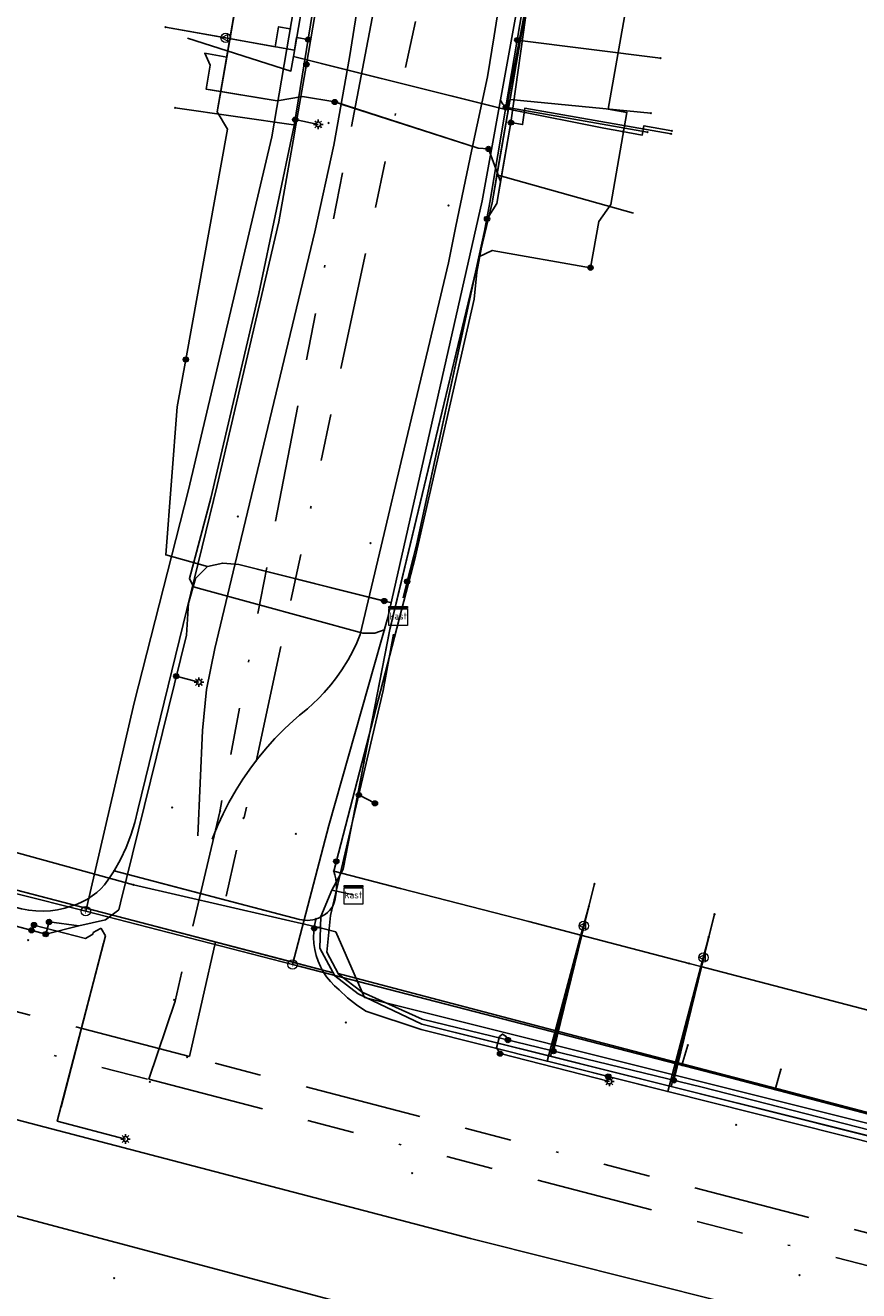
# Model space of a CAD drawing. Header units: metres. Extents: x 253430 to 254090, y 592748 to 593165.
# Tile 109 of 146: x 253789 to 253824, y 593025 to 593078. Entities that reach past the tile are written whole.
import ezdxf
from ezdxf.enums import TextEntityAlignment as Align
from ezdxf.lldxf.tags import DXFTag

# ---------------------------------------------------------------- set-up
doc = ezdxf.new("R2010")
doc.units = ezdxf.units.M
doc.linetypes.add('RI-OVERIG-SO', pattern=[17, 5, -2, 2, -2, 0, -2, 2, -2])
for name, color, linetype in [('B-WE-IE-MEUBILAIR-S', 7, 'Continuous'), ('B-WE-KL-DATA-G', 90, 'KL-DATA-SO'), ('B-WE-KL-DATA_DUCT-G', 90, 'Continuous'), ('B-WE-KL-DATA_HULPSTUK-S', 90, 'Continuous'), ('B-WE-KL-DATA_KABELBED-G', 90, 'Continuous'), ('B-WE-KL-DATA_MANTELBUIS-G', 90, 'Continuous'), ('B-WE-KL-ET_LS-G', 190, 'KL-LS-SO'), ('B-WE-KL-ET_LS_DUCT-G', 190, 'Continuous'), ('B-WE-KL-ET_LS_HULPSTUK-S', 190, 'Continuous'), ('B-WE-KL-ET_LS_KABELBED-G', 190, 'Continuous'), ('B-WE-KL-ET_LS_MANTELBUIS-G', 190, 'Continuous'), ('B-WE-KL-GAS_LD-G', 50, 'KL-GAS_LD-SO'), ('B-WE-KL-GAS_LD_HULPSTUK-S', 50, 'Continuous'), ('B-WE-KL-OVERIG-G', 8, 'Continuous'), ('B-WE-KL-WATER-G', 170, 'KL-WATER-SO'), ('B-WE-KL-WATER_HULPSTUK-S', 170, 'Continuous'), ('B-WE-RI-VRIJVERVAL-G', 210, 'RI-OVERIG-SO'), ('B-WE-RI-VRIJVERVAL_HULPSTUK-S', 210, 'Continuous'), ('V-WE-KL-GAS_LD-G', 50, 'V-KL-GAS_LD-SO')]:
    doc.layers.add(name, color=color, linetype=linetype)
doc.styles.add('NLCS-ISO', font='txt')
doc.styles.get("Standard").update_dxf_attribs({"font": 'simplex.shx'})
tags = doc.linetypes.add('KL-DATA-SO', pattern='A,4,-1,[101,NLCS.SHX,S=0.5,R=0,X=0,Y=0],-1,4,-1,["D",Standard,S=1,R=0,X=-0.25,Y=-0.5],-1.5', length=12.5).pattern_tags.tags
tags[18] = DXFTag(74, 10)
tags = doc.linetypes.add('KL-GAS_LD-SO', pattern='A,4,-1,[69,NLCS.SHX,S=0.5,R=0,X=0,Y=0],-1,4,-1,["L",Standard,S=1,R=0,X=0.25,Y=-0.5],-2', length=13).pattern_tags.tags
tags[18] = DXFTag(74, 10)
tags = doc.linetypes.add('KL-LS-SO', pattern='A,4,-1,[103,NLCS.SHX,S=0.75,R=0,X=0,Y=0],-1,4,-1,["L",Standard,S=1,R=0,X=0,Y=-0.5],-2', length=13).pattern_tags.tags
tags[18] = DXFTag(74, 10)
doc.linetypes.add('KL-WATER-SO', pattern='A,7,-0.5,[168,NLCS.SHX,S=0.75,R=0,X=0.75,Y=0],-2', length=9.5)
tags = doc.linetypes.add('V-KL-GAS_LD-SO', pattern='A,2,[24,NLCS.SHX,S=0.5,R=0,X=0,Y=0],2,-1,[69,NLCS.SHX,S=0.5,R=0,X=0,Y=0],-1,2,[24,NLCS.SHX,S=0.5,R=0,X=0,Y=0],2,-1,["L",Standard,S=1,R=0,X=0.25,Y=-0.5],-2', length=13).pattern_tags.tags
tags[34] = DXFTag(74, 10)

# ---------------------------------------------------------------- blocks, each defined once
blk = doc.blocks.new('SKL-WTB_HULP_OVERIG-SO')
at = {"color": 0, "linetype": 'ByBlock', "lineweight": 18}
for points in [[(-0.14, 0.14), (0.14, -0.14)], [(0.14, 0.14), (-0.14, -0.14)]]:
    blk.add_lwpolyline(points, dxfattribs=at)
at = {"color": 0, "linetype": 'ByBlock', "lineweight": 18, "style": 'NLCS-ISO', "flags": 1}
for tag, p in [('TYPE', (1.5, 0)), ('OMSCHRIJVING', (1.5, -3)), ('LABEL', (1.5, -1.5))]:
    blk.add_attdef(tag, p, '', height=1, dxfattribs=at)
blk = doc.blocks.new('SKL-WTB_HULP_KAST-SO')
at = {"color": 0, "linetype": 'ByBlock', "lineweight": 18}
for points in [[(-2, 2), (2, 2), (2, 1.68), (-2, 1.68)], [(-2, 1.52), (2, 1.52), (2, -2), (-2, -2)]]:
    blk.add_lwpolyline(points, close=True, dxfattribs=at)
at = {"color": 0, "linetype": 'ByBlock', "lineweight": 18, "style": 'NLCS-ISO'}
blk.add_text('kast', height=1.5, dxfattribs=at).set_placement((0, 0), align=Align.MIDDLE_CENTER)
at = {"color": 0, "linetype": 'ByBlock', "lineweight": 18, "style": 'NLCS-ISO', "flags": 1}
for tag, p in [('TYPE', (2.5, 0)), ('OMSCHRIJVING', (2.5, -3)), ('LABEL', (2.5, -1.5))]:
    blk.add_attdef(tag, p, '', height=1, dxfattribs=at)
blk = doc.blocks.new('SKL-WTB_HULP_MOF-SO')
at = {"linetype": 'ByBlock', "lineweight": 18}
h = blk.add_hatch(color=0, dxfattribs=at)
h.dxf.hatch_style = 1
h.paths.add_polyline_path([(-0.5625, 0, 1), (0.5625, 0, 1)])
at = {"color": 0, "linetype": 'ByBlock', "lineweight": 18}
blk.add_circle((0, 0), 0.5625, dxfattribs=at)
at = {"color": 0, "linetype": 'ByBlock', "lineweight": 18, "style": 'NLCS-ISO', "flags": 1}
for tag, p in [('TYPE', (1.5, 0)), ('OMSCHRIJVING', (1.5, -3)), ('LABEL', (1.5, -1.5))]:
    blk.add_attdef(tag, p, '', height=1, dxfattribs=at)
blk = doc.blocks.new('SKL-WTB_HULP_VERLOOP-SO')
at = {"color": 0, "linetype": 'ByBlock', "lineweight": 18}
for points in [[(0.44, 0.72), (-0.88, 0)], [(0.44, -0.72), (-0.88, 0)], [(0.44, -0.72), (0.44, 0.72)]]:
    blk.add_lwpolyline(points, dxfattribs=at)
blk.add_circle((0, 0), 1, dxfattribs=at)
at = {"color": 0, "linetype": 'ByBlock', "lineweight": 18, "style": 'NLCS-ISO', "flags": 1}
for tag, p in [('TYPE', (1.5, 0)), ('OMSCHRIJVING', (1.5, -3)), ('LABEL', (1.5, -1.5))]:
    blk.add_attdef(tag, p, '', height=1, dxfattribs=at)
blk = doc.blocks.new('SKL-WTB_HULP_T STUK-SO')
at = {"color": 0, "linetype": 'ByBlock', "lineweight": 18}
blk.add_circle((0, 0), 1, dxfattribs=at)
at = {"color": 0, "linetype": 'ByBlock', "lineweight": -2, "style": 'NLCS-ISO'}
blk.add_text('T', height=1, dxfattribs=at).set_placement((0, 0), align=Align.MIDDLE_CENTER)
at = {"color": 0, "linetype": 'ByBlock', "lineweight": 18, "style": 'NLCS-ISO', "flags": 1}
for tag, p in [('TYPE', (1.5, 0)), ('OMSCHRIJVING', (1.5, -3)), ('LABEL', (1.5, -1.5))]:
    blk.add_attdef(tag, p, '', height=1, dxfattribs=at)
blk = doc.blocks.new('SIE-MEUBILAIR_PAAL_LICHTMAST-SO')
for points in [[(-0.62, 0), (-1, 0)], [(-0.71, 0.71), (-0.44, 0.44)], [(0, 1), (0, 0.62)], [(0.44, 0.44), (0.71, 0.71)], [(1, 0), (0.62, 0)], [(-0.71, -0.71), (-0.44, -0.44)], [(0, -0.62), (0, -1)], [(0.44, -0.44), (0.71, -0.71)]]:
    blk.add_lwpolyline(points)
blk.add_circle((0, 0), 0.5)
blk = doc.blocks.new('SRI-HULP_OVERIG-SO')
at = {"color": 0, "linetype": 'ByBlock', "lineweight": 18}
for points in [[(-0.14, 0.14), (0.14, -0.14)], [(0.14, 0.14), (-0.14, -0.14)]]:
    blk.add_lwpolyline(points, dxfattribs=at)
at = {"color": 0, "linetype": 'ByBlock', "lineweight": 18, "style": 'NLCS-ISO', "flags": 1}
for tag, p in [('TYPE', (1.5, 0)), ('OMSCHRIJVING', (1.5, -3)), ('LABEL', (1.5, -1.5))]:
    blk.add_attdef(tag, p, '', height=1, dxfattribs=at)

msp = doc.modelspace()

# ---------------------------------------------------------------- linework, layer by layer
at = {"layer": 'B-WE-KL-DATA-G'}
for points in [[(253816.954, 593119.461), (253808.52, 593070.833), (253804.179, 593052.75), (253802.186, 593042.474), (253801.705, 593041.589), (253802.621, 593041.385)], [(253802.621, 593041.385), (253801.705, 593041.589), (253802.186, 593042.474), (253804.179, 593052.75), (253808.52, 593070.833), (253812.519, 593093.889), (253817.292, 593093.051), (253818.418, 593092.347)], [(253802.621, 593041.385), (253801.705, 593041.589), (253802.186, 593042.474), (253804.179, 593052.75), (253808.52, 593070.833), (253811.289, 593086.795), (253817.283, 593085.863)], [(253796.115, 593080.961), (253800.621, 593080.277), (253800.067, 593077.055), (253809.204, 593074.774), (253808.52, 593070.833), (253804.179, 593052.75), (253802.186, 593042.474), (253801.705, 593041.589), (253802.621, 593041.385)], [(253802.621, 593041.385), (253801.705, 593041.589), (253802.186, 593042.474), (253804.179, 593052.75), (253808.52, 593070.833), (253810.298, 593081.08), (253815.439, 593080.178), (253816.229, 593079.874)], [(253795.556, 593077.831), (253799.96, 593076.437), (253800.067, 593077.055), (253809.204, 593074.774), (253808.52, 593070.833), (253804.179, 593052.75), (253802.186, 593042.474), (253801.705, 593041.589), (253802.621, 593041.385)], [(253814.534, 593070.387), (253808.725, 593072.015), (253808.52, 593070.833), (253804.179, 593052.75), (253802.186, 593042.474), (253801.705, 593041.589), (253802.621, 593041.385)], [(253687.696, 593067.157), (253698.05, 593064.662), (253703.555, 593063.292), (253716.062, 593060.149), (253740.713, 593053.978), (253748.31, 593052.008), (253793.243, 593040.292), (253801.755, 593038.07), (253801.826, 593037.936), (253802.816, 593037.177), (253805.532, 593035.885), (253832.321, 593029.19), (253835.946, 593028.249), (253837.651, 593027.806), (253841.671, 593026.744), (253845.441, 593025.729), (253846.29, 593025.299), (253846.63, 593026.57), (253852.722, 593026.943), (253861.299, 593024.862), (253860.657, 593022.472)], [(253802.621, 593041.385), (253801.705, 593041.589), (253801.238, 593040.473), (253801.196, 593039.119), (253801.826, 593037.936), (253802.816, 593037.177), (253805.532, 593035.885), (253811.002, 593034.518), (253812.629, 593040.893)], [(253802.621, 593041.385), (253801.705, 593041.589), (253801.238, 593040.473), (253801.196, 593039.119), (253801.826, 593037.936), (253802.816, 593037.177), (253805.532, 593035.885), (253832.321, 593029.19), (253837.651, 593027.806), (253841.125, 593026.888), (253842.704, 593033.195)], [(253817.735, 593039.598), (253816.144, 593033.233), (253805.532, 593035.885), (253802.816, 593037.177), (253801.826, 593037.936), (253801.196, 593039.119), (253801.238, 593040.473), (253801.705, 593041.589), (253802.621, 593041.385)], [(253837.574, 593034.516), (253835.946, 593028.249), (253832.321, 593029.19), (253805.532, 593035.885), (253802.816, 593037.177), (253801.826, 593037.936), (253801.196, 593039.119), (253801.238, 593040.473), (253801.705, 593041.589), (253802.621, 593041.385)], [(253926.111, 593003.648), (253923.901, 593004.325), (253915.165, 593007.019), (253863.564, 593021.691), (253860.657, 593022.472), (253861.299, 593024.862), (253852.722, 593026.943), (253846.63, 593026.57), (253846.29, 593025.299), (253845.441, 593025.729), (253841.671, 593026.744), (253837.651, 593027.806), (253835.946, 593028.249), (253832.321, 593029.19), (253805.532, 593035.885), (253802.816, 593037.177), (253801.826, 593037.936), (253801.196, 593039.119), (253801.238, 593040.473), (253801.705, 593041.589), (253802.621, 593041.385)]]:
    msp.add_lwpolyline(points, dxfattribs=at)
at = {"layer": 'B-WE-KL-DATA_DUCT-G'}
for points in [[(253804.152, 593052.608), (253802.186, 593042.474), (253801.776, 593041.72)], [(253801.826, 593037.936), (253802.816, 593037.177), (253805.532, 593035.885), (253816.144, 593033.233), (253835.946, 593028.249), (253841.125, 593026.888), (253845.441, 593025.729), (253846.29, 593025.299)]]:
    msp.add_lwpolyline(points, dxfattribs=at)
at = {"layer": 'B-WE-KL-DATA_KABELBED-G'}
for points in [[(253823.618, 593161.957), (253822.24, 593153.603), (253820.409, 593142.505), (253819.107, 593134.612), (253818.667, 593131.944), (253816.948, 593121.183), (253816.013, 593115.667), (253815.429, 593112.216), (253813.813, 593102.676), (253813.692, 593101.962), (253813.682, 593101.908), (253813.658, 593101.763), (253813.319, 593099.764), (253812.155, 593092.895), (253812.062, 593092.344), (253811.26, 593087.612), (253809.59, 593077.752), (253809.109, 593074.913)], [(253792.434, 593042.41), (253792.711, 593042.898), (253792.951, 593043.405), (253793.154, 593043.928), (253793.318, 593044.464), (253793.442, 593045.011), (253796.823, 593058.808), (253799.438, 593070.019), (253800.058, 593073.469), (253800.173, 593074.138), (253800.618, 593076.723), (253800.618, 593076.724), (253801.349, 593080.969), (253802.806, 593089.437), (253803.783, 593095.118), (253803.89, 593095.736), (253804.877, 593101.471), (253804.924, 593101.748), (253805.297, 593103.914), (253807.04, 593114.103), (253807.299, 593115.619), (253808.321, 593121.594), (253809.407, 593127.948), (253810.002, 593131.425)], [(253800.618, 593076.724), (253801.349, 593080.969), (253796.295, 593081.966)], [(253796.115, 593080.961), (253800.621, 593080.277), (253800.067, 593077.055)], [(253809.204, 593074.774), (253810.298, 593081.08)], [(253800.067, 593077.055), (253799.96, 593076.437), (253795.556, 593077.831)], [(253809.59, 593077.752), (253815.691, 593076.986)], [(253800.067, 593077.055), (253802.381, 593076.477)], [(253800.618, 593076.723), (253800.173, 593074.138), (253795.034, 593074.877)], [(253802.381, 593076.477), (253808.202, 593075.024)], [(253809.109, 593074.914), (253809.105, 593074.893), (253808.421, 593070.849), (253807.864, 593067.874), (253807.754, 593066.732), (253805.257, 593055.799), (253801.781, 593042.397), (253801.781, 593042.397), (253801.781, 593042.396)], [(253808.202, 593075.024), (253809.204, 593074.774)], [(253808.725, 593072.015), (253809.204, 593074.774)], [(253809.105, 593074.893), (253815.138, 593073.834)], [(253804.152, 593052.608), (253808.52, 593070.833), (253808.725, 593072.015)], [(253808.725, 593072.015), (253814.534, 593070.387)], [(253804.152, 593052.608), (253802.186, 593042.474), (253801.776, 593041.72)], [(253755.908, 593049.233), (253756.312, 593049.129), (253774.489, 593044.438), (253775.563, 593044.161), (253775.681, 593044.131), (253780.285, 593042.943), (253783.613, 593042.084), (253788.499, 593040.791), (253788.803, 593040.734), (253789.11, 593040.701), (253789.419, 593040.694), (253789.728, 593040.712), (253790.034, 593040.756), (253790.335, 593040.824), (253790.63, 593040.917), (253790.86, 593040.998), (253791.083, 593041.096), (253791.298, 593041.21), (253791.504, 593041.341), (253791.699, 593041.487), (253791.87, 593041.647), (253792.029, 593041.818), (253792.238, 593042.109), (253792.434, 593042.41)], [(253792.434, 593042.41), (253800.319, 593040.341), (253800.432, 593040.318), (253800.546, 593040.305), (253800.661, 593040.302), (253800.775, 593040.309), (253800.889, 593040.326), (253800.959, 593040.342), (253801.029, 593040.362)], [(253801.029, 593040.362), (253801.136, 593040.4), (253801.239, 593040.448), (253801.337, 593040.505), (253801.43, 593040.569), (253801.517, 593040.642), (253801.598, 593040.722), (253801.671, 593040.808), (253801.737, 593040.901), (253801.796, 593041.06), (253801.842, 593041.224), (253801.874, 593041.391), (253801.893, 593041.56), (253801.898, 593041.73), (253801.889, 593041.899), (253801.867, 593042.068), (253801.831, 593042.234), (253801.781, 593042.397), (253801.781, 593042.397)], [(253816.906, 593038.466), (253812.3, 593039.67), (253810.086, 593040.248), (253804.621, 593041.663), (253801.781, 593042.397), (253801.781, 593042.397)], [(253785.892, 593042.209), (253793.243, 593040.292)], [(253800.319, 593040.341), (253794.266, 593041.929)], [(253801.705, 593041.589), (253801.238, 593040.473), (253801.196, 593039.119), (253801.755, 593038.07)], [(253801.776, 593041.72), (253801.705, 593041.589)], [(253801.705, 593041.589), (253802.621, 593041.385)], [(253813.462, 593033.658), (253810.875, 593034.305), (253810.857, 593034.309), (253812.3, 593039.67), (253812.629, 593040.893)], [(253811.002, 593034.518), (253812.629, 593040.893)], [(253793.243, 593040.292), (253799.498, 593038.66)], [(253801.029, 593040.362), (253801.029, 593040.362), (253801.022, 593040.333), (253800.968, 593040.083), (253800.936, 593039.829), (253800.927, 593039.573), (253800.94, 593039.317), (253800.976, 593039.063), (253801.035, 593038.814), (253801.115, 593038.571), (253801.216, 593038.335), (253801.338, 593038.11), (253801.479, 593037.896), (253801.638, 593037.696), (253801.815, 593037.51), (253802.007, 593037.341), (253802.361, 593037.007), (253802.743, 593036.705), (253803.149, 593036.437), (253805.497, 593035.659), (253810.857, 593034.309), (253810.875, 593034.305), (253815.994, 593033.016), (253830.629, 593029.332)], [(253813.462, 593033.658), (253815.994, 593033.016), (253817.402, 593038.337), (253817.735, 593039.599)], [(253817.735, 593039.598), (253816.144, 593033.233)], [(253799.498, 593038.66), (253801.755, 593038.07)], [(253801.755, 593038.07), (253801.826, 593037.936)], [(253851.721, 593029.361), (253847.641, 593030.44), (253842.407, 593031.807), (253840.421, 593032.326), (253839.078, 593032.676), (253831.999, 593034.525), (253817.402, 593038.337), (253816.906, 593038.466)], [(253801.826, 593037.936), (253802.816, 593037.177), (253805.532, 593035.885), (253811.002, 593034.518)], [(253811.002, 593034.518), (253816.144, 593033.233)], [(253816.144, 593033.233), (253835.946, 593028.249)]]:
    msp.add_lwpolyline(points, dxfattribs=at)
at = {"layer": 'B-WE-KL-DATA_MANTELBUIS-G'}
for points in [[(253808.202, 593075.024), (253802.381, 593076.477)], [(253800.319, 593040.341), (253794.266, 593041.929)], [(253799.498, 593038.66), (253793.243, 593040.292)]]:
    msp.add_lwpolyline(points, dxfattribs=at)
at = {"layer": 'B-WE-KL-ET_LS-G'}
for points in [[(253803.968, 593052.672), (253803.524, 593052.525), (253803.015, 593052.519), (253796.165, 593054.392), (253795.81, 593054.498), (253795.64, 593054.847), (253796.548, 593058.271), (253798.598, 593066.974), (253800.104, 593074.114), (253801.91, 593085.33), (253805.861, 593108.039), (253808.03, 593122.733), (253811.936, 593146.072), (253814.359, 593162.038)], [(253803.968, 593052.672), (253803.524, 593052.525), (253803.015, 593052.519), (253796.165, 593054.392), (253795.81, 593054.498), (253795.64, 593054.847), (253796.548, 593058.271), (253798.598, 593066.974), (253800.104, 593074.114), (253801.91, 593085.33), (253805.861, 593108.039), (253808.03, 593122.733), (253811.936, 593146.072), (253814.359, 593162.038)], [(253801.822, 593075.12), (253800.458, 593075.348), (253799.377, 593075.164), (253796.346, 593075.669), (253796.529, 593076.693), (253796.292, 593077.193), (253797.228, 593077.026), (253803.36, 593112.491), (253808.338, 593143.034), (253809.743, 593151.031), (253811.595, 593162.061)], [(253823.123, 593161.966), (253820.358, 593144.52), (253816.796, 593121.941), (253814.03, 593104.92), (253811.49, 593089.75), (253809.322, 593074.245), (253808.717, 593070.798), (253808.306, 593070.15), (253805.296, 593056.271), (253804.731, 593054.024)], [(253812.709, 593068.068), (253813.061, 593070.036), (253813.566, 593070.758), (253814.255, 593074.677), (253813.464, 593074.816), (253821.521, 593120.386), (253823.171, 593131.213), (253828.163, 593161.924)], [(253795.488, 593064.165), (253797.267, 593073.97), (253796.826, 593074.7), (253803.36, 593112.491), (253808.338, 593143.034), (253809.575, 593150.074)], [(253789.526, 593039.716), (253757.543, 593048.328), (253736.598, 593053.812), (253738.384, 593060.635), (253743.12, 593080.563)], [(253800.694, 593077.777), (253800.2, 593077.857), (253800.114, 593077.32), (253794.625, 593078.303)], [(253808.368, 593073.123), (253807.924, 593073.154), (253801.822, 593075.12)], [(253809.322, 593074.245), (253809.815, 593074.159), (253809.912, 593074.853), (253816.141, 593073.76)], [(253800.145, 593074.368), (253801.125, 593074.169)], [(253808.368, 593073.123), (253808.883, 593071.744), (253808.717, 593070.798), (253808.306, 593070.15)], [(253812.709, 593068.068), (253808.528, 593068.805), (253807.956, 593068.536), (253805.296, 593056.271), (253804.906, 593054.719)], [(253795.488, 593064.165), (253795.122, 593062.145), (253794.636, 593055.853), (253796.411, 593055.362), (253797.056, 593055.5), (253797.739, 593055.444), (253803.932, 593053.887)], [(253789.526, 593039.716), (253790.928, 593040.065), (253792.064, 593040.322), (253792.639, 593040.756), (253792.708, 593041.05), (253795.51, 593052.442), (253795.595, 593053.801), (253795.898, 593054.849), (253796.411, 593055.362), (253797.056, 593055.5), (253797.739, 593055.444), (253804.253, 593053.807)], [(253789.666, 593040.236), (253790.928, 593040.065), (253792.064, 593040.322), (253792.639, 593040.756), (253792.708, 593041.05), (253795.51, 593052.442), (253795.595, 593053.801), (253795.898, 593054.849), (253796.411, 593055.362), (253797.056, 593055.5), (253797.739, 593055.444), (253804.253, 593053.807)], [(253804.321, 593052.477), (253803.89, 593050.075), (253801.65, 593040.513), (253801.493, 593038.955), (253801.977, 593038.012), (253802.992, 593037.243), (253805.551, 593036.095), (253817.464, 593033.199), (253834.548, 593028.825), (253850.693, 593024.722)], [(253851.005, 593025.254), (253843.27, 593027.234), (253831.776, 593030.21), (253820.953, 593033.059), (253811.135, 593035.632), (253802.177, 593037.987), (253801.963, 593038.039), (253801.493, 593038.955), (253801.65, 593040.513), (253803.89, 593050.075), (253804.321, 593052.477)], [(253804.321, 593052.477), (253803.89, 593050.075), (253801.65, 593040.513), (253801.493, 593038.955), (253801.977, 593038.012), (253802.992, 593037.243), (253805.551, 593036.095), (253817.464, 593033.199), (253834.548, 593028.825), (253850.693, 593024.722)], [(253795.079, 593050.69), (253796.047, 593050.438)], [(253789.666, 593040.236), (253789.526, 593039.716), (253767.006, 593045.78)], [(253802.851, 593045.641), (253803.534, 593045.282)], [(253811.135, 593034.738), (253812.631, 593040.893), (253812.878, 593041.862)], [(253816.255, 593033.493), (253817.737, 593039.589), (253817.984, 593040.558)], [(253788.919, 593039.88), (253789.027, 593040.103)], [(253789.027, 593040.103), (253791.225, 593039.532), (253791.53, 593039.711), (253791.549, 593039.783), (253791.854, 593039.962), (253791.89, 593039.953), (253792.069, 593039.648), (253790.018, 593031.754), (253792.921, 593031)], [(253809.195, 593035.209), (253809.117, 593035.368), (253808.967, 593035.461), (253808.836, 593035.36), (253808.713, 593034.876), (253808.859, 593034.631)], [(253808.859, 593034.631), (253813.51, 593033.445)]]:
    msp.add_lwpolyline(points, dxfattribs=at)
at = {"layer": 'B-WE-KL-ET_LS_DUCT-G'}
for points in [[(253802.138, 593075.018), (253807.924, 593073.154)], [(253797.739, 593055.444), (253803.738, 593053.936)], [(253796.165, 593054.392), (253803.015, 593052.519)]]:
    msp.add_lwpolyline(points, dxfattribs=at)
at = {"layer": 'B-WE-KL-ET_LS_KABELBED-G'}
for points in [[(253796.165, 593054.392), (253795.81, 593054.498), (253795.64, 593054.847), (253796.548, 593058.271), (253798.598, 593066.974), (253800.104, 593074.114), (253801.91, 593085.33), (253805.861, 593108.039), (253808.03, 593122.733), (253811.936, 593146.072), (253814.359, 593162.038)], [(253823.123, 593161.966), (253820.358, 593144.52), (253816.796, 593121.941), (253814.03, 593104.92), (253811.49, 593089.75), (253809.322, 593074.245), (253808.883, 593071.744)], [(253812.709, 593068.068), (253813.061, 593070.036), (253813.566, 593070.758), (253814.255, 593074.677), (253813.464, 593074.816), (253821.521, 593120.386), (253823.171, 593131.213), (253828.163, 593161.924)], [(253797.228, 593077.026), (253803.36, 593112.491), (253808.338, 593143.034), (253809.575, 593150.074)], [(253796.975, 593075.564), (253796.346, 593075.669), (253796.529, 593076.693), (253796.292, 593077.193), (253797.228, 593077.026)], [(253796.975, 593075.564), (253797.228, 593077.026)], [(253795.488, 593064.165), (253797.267, 593073.97), (253796.826, 593074.7), (253796.975, 593075.564)], [(253801.822, 593075.12), (253800.458, 593075.348), (253799.377, 593075.164), (253796.975, 593075.564)], [(253802.138, 593075.018), (253801.822, 593075.12)], [(253807.924, 593073.154), (253802.138, 593075.018)], [(253808.368, 593073.123), (253807.924, 593073.154)], [(253808.368, 593073.123), (253808.883, 593071.744)], [(253808.883, 593071.744), (253808.717, 593070.798), (253808.306, 593070.15)], [(253807.956, 593068.536), (253808.306, 593070.15)], [(253812.709, 593068.068), (253808.528, 593068.805), (253807.956, 593068.536)], [(253807.956, 593068.536), (253805.296, 593056.271), (253804.906, 593054.719)], [(253796.411, 593055.362), (253794.636, 593055.853), (253795.122, 593062.145), (253795.488, 593064.165)], [(253790.928, 593040.065), (253792.064, 593040.322), (253792.639, 593040.756), (253792.708, 593041.05), (253795.51, 593052.442), (253795.595, 593053.801), (253795.898, 593054.849), (253796.411, 593055.362)], [(253796.411, 593055.362), (253797.056, 593055.5), (253797.739, 593055.444)], [(253797.739, 593055.444), (253803.738, 593053.936)], [(253803.015, 593052.519), (253796.165, 593054.392)], [(253804.906, 593054.719), (253804.731, 593054.024)], [(253803.738, 593053.936), (253803.932, 593053.887)], [(253803.932, 593053.887), (253804.253, 593053.807)], [(253803.968, 593052.672), (253803.524, 593052.525), (253803.015, 593052.519)], [(253804.321, 593052.477), (253803.89, 593050.075), (253801.65, 593040.513), (253801.493, 593038.955), (253801.963, 593038.039)], [(253767.006, 593045.78), (253789.526, 593039.716)], [(253789.666, 593040.236), (253789.526, 593039.716)], [(253789.666, 593040.236), (253790.928, 593040.065)], [(253789.526, 593039.716), (253790.928, 593040.065)], [(253853.89, 593026.996), (253853.372, 593027.085), (253852.952, 593026.807), (253852.645, 593026.505), (253852.315, 593026.001), (253851.869, 593025.396), (253851.475, 593025.174), (253851.005, 593025.254), (253843.27, 593027.234), (253831.776, 593030.21), (253820.953, 593033.059), (253811.135, 593035.632), (253802.177, 593037.987), (253801.963, 593038.039)], [(253801.963, 593038.039), (253801.977, 593038.012), (253802.992, 593037.243), (253805.551, 593036.095), (253817.464, 593033.199), (253834.548, 593028.825), (253850.008, 593024.896)]]:
    msp.add_lwpolyline(points, dxfattribs=at)
at = {"layer": 'B-WE-KL-ET_LS_MANTELBUIS-G'}
for points in [[(253802.138, 593075.018), (253807.924, 593073.154)], [(253797.739, 593055.444), (253803.738, 593053.936)], [(253796.165, 593054.392), (253803.015, 593052.519)], [(253791.987, 593039.334), (253790.177, 593032.365)]]:
    msp.add_lwpolyline(points, dxfattribs=at)
at = {"layer": 'B-WE-KL-GAS_LD-G'}
for points in [[(253791.227, 593040.689), (253793.284, 593049.557), (253795.608, 593058.619), (253799.141, 593073.635), (253804.335, 593104.088), (253805.62, 593112.111), (253810.767, 593142.626), (253812.087, 593150.643), (253813.947, 593162.041)], [(253800.028, 593038.419), (253801.572, 593044.332), (253804.079, 593053.189), (253808.095, 593070.908), (253811.52, 593089.744), (253813.246, 593100.267), (253814.222, 593106.246), (253815.239, 593112.419), (253816.685, 593121.234), (253818.276, 593132.012), (253820.013, 593141.588), (253821.171, 593147.998), (253822.298, 593154.181), (253823.526, 593160.978), (253823.705, 593161.961)], [(253797.183, 593077.846), (253794.624, 593078.303)], [(253799.926, 593078.239), (253799.433, 593078.322), (253799.288, 593077.469), (253797.183, 593077.846)], [(253808.871, 593075.178), (253808.975, 593075.026), (253809.104, 593074.907), (253809.256, 593074.82), (253809.432, 593074.767), (253813.269, 593074.011), (253814.068, 593073.86)], [(253814.068, 593073.86), (253814.909, 593073.712), (253814.978, 593074.106), (253816.165, 593073.898)], [(253777.606, 593044.209), (253785.119, 593042.23), (253791.227, 593040.689)], [(253812.418, 593040.067), (253812.876, 593041.862)], [(253791.227, 593040.689), (253800.028, 593038.419)], [(253817.511, 593038.718), (253817.98, 593040.559)], [(253811.259, 593035.522), (253812.418, 593040.067)], [(253816.363, 593034.205), (253817.511, 593038.718)], [(253800.028, 593038.419), (253818.4, 593033.68), (253851.093, 593025.058), (253853.912, 593034.366)], [(253841.035, 593013.673), (253840.228, 593013.931), (253805.61, 593023.111), (253779.424, 593030.09), (253758.575, 593035.406)], [(253816.592, 593034.146), (253816.845, 593034.997)], [(253820.561, 593033.11), (253820.812, 593033.955)]]:
    msp.add_lwpolyline(points, dxfattribs=at)
at = {"layer": 'B-WE-KL-OVERIG-G'}
for points in [[(253804.269, 593088.428), (253802.45, 593077.007), (253801.783, 593073.285), (253800.972, 593069.592), (253797.584, 593055.48), (253796.716, 593051.862), (253796.363, 593050.131), (253796.194, 593048.374), (253796.005, 593043.896)], [(253809.231, 593081.897), (253808.602, 593077.934), (253808.325, 593076.189), (253807.644, 593073.026), (253806.977, 593069.834), (253806.659, 593068.276), (253805.796, 593064.638), (253804.783, 593060.368), (253803.799, 593056.22), (253802.907, 593052.459), (253802.763, 593052.116), (253802.593, 593051.76), (253802.389, 593051.384), (253802.125, 593050.957), (253801.898, 593050.633), (253801.659, 593050.325), (253801.378, 593049.999), (253801.119, 593049.727), (253800.912, 593049.527), (253800.666, 593049.306), (253800.321, 593049.027), (253800.05, 593048.79), (253799.7, 593048.461), (253799.281, 593048.036), (253798.959, 593047.68), (253798.596, 593047.244), (253798.278, 593046.828), (253797.919, 593046.313), (253797.631, 593045.857), (253797.319, 593045.31), (253797.075, 593044.834), (253796.854, 593044.354), (253796.694, 593043.972), (253796.608, 593043.751)]]:
    msp.add_lwpolyline(points, dxfattribs=at)
at = {"layer": 'B-WE-KL-WATER-G'}
for points in [[(253811.733, 593088.645), (253810.554, 593082.326), (253809.143, 593074.957)], [(253809.145, 593074.97), (253809.293, 593075.231), (253815.28, 593074.64)], [(253780.524, 593045.318), (253793.255, 593041.811)], [(253801.153, 593040.003), (253793.255, 593041.811)], [(253812.629, 593040.893), (253811.064, 593035.027)], [(253801.153, 593040.003), (253801.868, 593039.813), (253803.087, 593037.021), (253834.203, 593029.241), (253848.553, 593025.463)], [(253817.733, 593039.59), (253816.267, 593033.726)]]:
    msp.add_lwpolyline(points, dxfattribs=at)
at = {"layer": 'B-WE-RI-VRIJVERVAL-G'}
for points in [[(253809.93, 593112.57), (253796.93, 593044.92)], [(253806.73, 593085.39), (253797.97, 593044.68)], [(253795.64, 593034.51), (253731.62, 593051.14)], [(253796.93, 593044.92), (253795.03, 593036.86)], [(253795.64, 593034.51), (253797.97, 593044.68)], [(253779.21, 593037.21), (253793.91, 593033.54)], [(253795.03, 593036.86), (253793.91, 593033.54)], [(253855.09, 593019.05), (253795.64, 593034.51)], [(253793.91, 593033.54), (253853.38, 593018.12)]]:
    msp.add_lwpolyline(points, dxfattribs=at)
at = {"layer": 'V-WE-KL-GAS_LD-G'}
msp.add_lwpolyline([(253694.445, 593055.871), (253712.852, 593050.809), (253745.808, 593043.126), (253782.816, 593033.253), (253807.597, 593026.765), (253836.541, 593019.509)], dxfattribs=at)

# ---------------------------------------------------------------- block references
at = {"layer": 'B-WE-IE-MEUBILAIR-S', "xscale": 0.2, "yscale": 0.2, "zscale": 0.2}
for p in [(253801.125, 593074.169), (253796.047, 593050.438), (253813.51, 593033.445), (253792.921, 593031)]:
    msp.add_blockref('SIE-MEUBILAIR_PAAL_LICHTMAST-SO', p, dxfattribs=at)
at = {"layer": 'B-WE-KL-DATA_HULPSTUK-S', "xscale": 0.2, "yscale": 0.2, "zscale": 0.2}
for name, p in [('SKL-WTB_HULP_MOF-SO', (253809.59, 593077.752)), ('SKL-WTB_HULP_OVERIG-SO', (253809.59, 593077.752)), ('SKL-WTB_HULP_MOF-SO', (253800.618, 593076.724)), ('SKL-WTB_HULP_OVERIG-SO', (253815.691, 593076.986)), ('SKL-WTB_HULP_OVERIG-SO', (253800.618, 593076.724)), ('SKL-WTB_HULP_OVERIG-SO', (253800.618, 593076.724)), ('SKL-WTB_HULP_OVERIG-SO', (253795.034, 593074.877)), ('SKL-WTB_HULP_MOF-SO', (253809.105, 593074.893)), ('SKL-WTB_HULP_MOF-SO', (253809.105, 593074.893)), ('SKL-WTB_HULP_OVERIG-SO', (253809.105, 593074.893)), ('SKL-WTB_HULP_OVERIG-SO', (253809.109, 593074.914)), ('SKL-WTB_HULP_OVERIG-SO', (253809.109, 593074.913)), ('SKL-WTB_HULP_OVERIG-SO', (253815.138, 593073.834)), ('SKL-WTB_HULP_MOF-SO', (253801.888, 593042.808)), ('SKL-WTB_HULP_OVERIG-SO', (253792.434, 593042.41)), ('SKL-WTB_HULP_OVERIG-SO', (253792.434, 593042.41)), ('SKL-WTB_HULP_OVERIG-SO', (253792.434, 593042.41)), ('SKL-WTB_HULP_OVERIG-SO', (253801.781, 593042.397)), ('SKL-WTB_HULP_OVERIG-SO', (253801.781, 593042.397)), ('SKL-WTB_HULP_OVERIG-SO', (253801.781, 593042.396)), ('SKL-WTB_HULP_KAST-SO', (253802.621, 593041.385)), ('SKL-WTB_HULP_OVERIG-SO', (253812.629, 593040.893)), ('SKL-WTB_HULP_OVERIG-SO', (253801.029, 593040.362)), ('SKL-WTB_HULP_OVERIG-SO', (253801.029, 593040.362)), ('SKL-WTB_HULP_OVERIG-SO', (253801.029, 593040.362)), ('SKL-WTB_HULP_MOF-SO', (253800.95, 593039.96)), ('SKL-WTB_HULP_OVERIG-SO', (253817.735, 593039.599)), ('SKL-WTB_HULP_OVERIG-SO', (253816.906, 593038.466)), ('SKL-WTB_HULP_OVERIG-SO', (253816.906, 593038.466)), ('SKL-WTB_HULP_MOF-SO', (253813.462, 593033.658)), ('SKL-WTB_HULP_OVERIG-SO', (253813.462, 593033.658)), ('SKL-WTB_HULP_OVERIG-SO', (253813.462, 593033.658))]:
    msp.add_blockref(name, p, dxfattribs=at)
at = {"layer": 'B-WE-KL-ET_LS_HULPSTUK-S', "xscale": 0.2, "yscale": 0.2, "zscale": 0.2}
for name, p in [('SKL-WTB_HULP_OVERIG-SO', (253794.625, 593078.303)), ('SKL-WTB_HULP_MOF-SO', (253800.694, 593077.777)), ('SKL-WTB_HULP_MOF-SO', (253801.822, 593075.12)), ('SKL-WTB_HULP_MOF-SO', (253800.145, 593074.368)), ('SKL-WTB_HULP_MOF-SO', (253809.322, 593074.245)), ('SKL-WTB_HULP_OVERIG-SO', (253816.141, 593073.76)), ('SKL-WTB_HULP_MOF-SO', (253808.368, 593073.123)), ('SKL-WTB_HULP_MOF-SO', (253808.306, 593070.15)), ('SKL-WTB_HULP_MOF-SO', (253812.709, 593068.068)), ('SKL-WTB_HULP_MOF-SO', (253795.488, 593064.165)), ('SKL-WTB_HULP_MOF-SO', (253804.906, 593054.719)), ('SKL-WTB_HULP_MOF-SO', (253803.932, 593053.887)), ('SKL-WTB_HULP_KAST-SO', (253804.526, 593053.251)), ('SKL-WTB_HULP_MOF-SO', (253795.079, 593050.69)), ('SKL-WTB_HULP_MOF-SO', (253802.851, 593045.641)), ('SKL-WTB_HULP_MOF-SO', (253803.534, 593045.282)), ('SKL-WTB_HULP_OVERIG-SO', (253812.878, 593041.862)), ('SKL-WTB_HULP_MOF-SO', (253789.027, 593040.103)), ('SKL-WTB_HULP_MOF-SO', (253789.666, 593040.236)), ('SKL-WTB_HULP_MOF-SO', (253789.666, 593040.236)), ('SKL-WTB_HULP_OVERIG-SO', (253817.984, 593040.558)), ('SKL-WTB_HULP_MOF-SO', (253788.919, 593039.88)), ('SKL-WTB_HULP_MOF-SO', (253789.526, 593039.716)), ('SKL-WTB_HULP_MOF-SO', (253809.195, 593035.209)), ('SKL-WTB_HULP_MOF-SO', (253811.135, 593034.738)), ('SKL-WTB_HULP_MOF-SO', (253808.859, 593034.631)), ('SKL-WTB_HULP_MOF-SO', (253816.255, 593033.493))]:
    msp.add_blockref(name, p, dxfattribs=at)
at = {"layer": 'B-WE-KL-GAS_LD_HULPSTUK-S', "xscale": 0.2, "yscale": 0.2, "zscale": 0.2}
for name, p in [('SKL-WTB_HULP_OVERIG-SO', (253794.624, 593078.303)), ('SKL-WTB_HULP_VERLOOP-SO', (253797.183, 593077.846)), ('SKL-WTB_HULP_OVERIG-SO', (253799.926, 593078.239)), ('SKL-WTB_HULP_OVERIG-SO', (253808.871, 593075.178)), ('SKL-WTB_HULP_OVERIG-SO', (253814.068, 593073.86)), ('SKL-WTB_HULP_OVERIG-SO', (253816.165, 593073.898)), ('SKL-WTB_HULP_OVERIG-SO', (253812.876, 593041.862)), ('SKL-WTB_HULP_T STUK-SO', (253791.227, 593040.689)), ('SKL-WTB_HULP_VERLOOP-SO', (253812.418, 593040.067)), ('SKL-WTB_HULP_OVERIG-SO', (253817.98, 593040.559)), ('SKL-WTB_HULP_T STUK-SO', (253800.028, 593038.419)), ('SKL-WTB_HULP_VERLOOP-SO', (253817.511, 593038.718)), ('SKL-WTB_HULP_OVERIG-SO', (253811.259, 593035.522)), ('SKL-WTB_HULP_OVERIG-SO', (253816.845, 593034.997)), ('SKL-WTB_HULP_OVERIG-SO', (253816.363, 593034.205)), ('SKL-WTB_HULP_OVERIG-SO', (253816.592, 593034.146)), ('SKL-WTB_HULP_OVERIG-SO', (253820.812, 593033.955)), ('SKL-WTB_HULP_OVERIG-SO', (253820.561, 593033.11))]:
    msp.add_blockref(name, p, dxfattribs=at)
at = {"layer": 'B-WE-KL-WATER_HULPSTUK-S', "xscale": 0.2, "yscale": 0.2, "zscale": 0.2}
for p in [(253809.143, 593074.957), (253809.145, 593074.97), (253815.28, 593074.64), (253793.255, 593041.811), (253812.629, 593040.893), (253801.153, 593040.003), (253817.733, 593039.59), (253811.064, 593035.027), (253816.267, 593033.726)]:
    msp.add_blockref('SKL-WTB_HULP_OVERIG-SO', p, dxfattribs=at)
at = {"layer": 'B-WE-RI-VRIJVERVAL_HULPSTUK-S', "xscale": 0.2, "yscale": 0.2, "zscale": 0.2}
for p in [(253801.557, 593074.226), (253806.663, 593070.717), (253797.697, 593057.483), (253803.339, 593056.345), (253794.905, 593045.107), (253796.949, 593044.958), (253797.941, 593044.652), (253800.173, 593043.99), (253788.781, 593039.455), (253794.987, 593036.917), (253802.3, 593035.952), (253795.551, 593034.485), (253793.961, 593033.43), (253818.909, 593031.598), (253805.118, 593029.542), (253821.597, 593025.204), (253792.434, 593025.074)]:
    msp.add_blockref('SRI-HULP_OVERIG-SO', p, dxfattribs=at)

doc.saveas('drawing.dxf')
